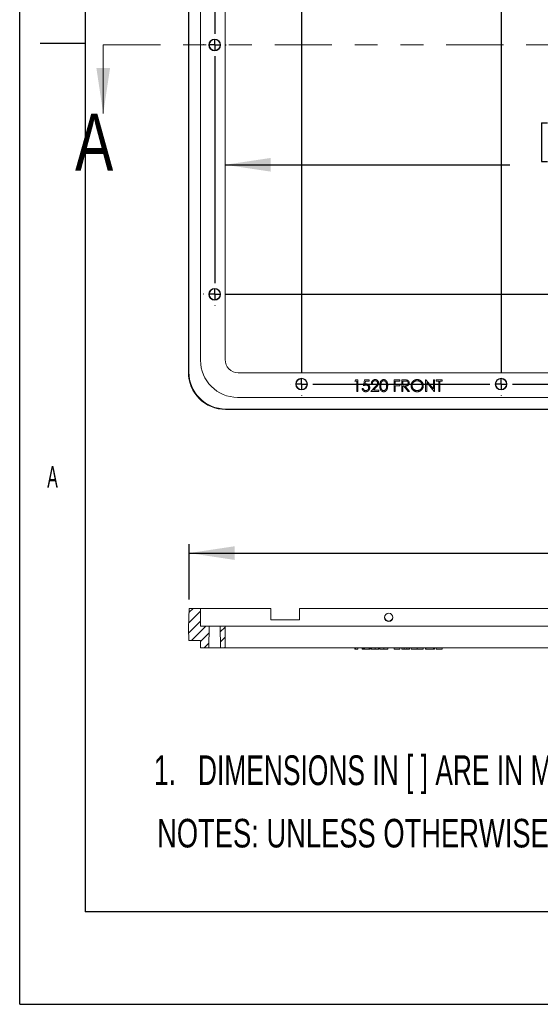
# Model space of a CAD drawing. Header units: inches. Extents: x 0 to 11, y 0 to 8.5.
# Tile 1 of 8: x 0 to 2.3, y 0 to 4.3. Entities that reach past the tile are written whole.
import ezdxf

# ---------------------------------------------------------------- set-up
doc = ezdxf.new("R2010")
doc.units = ezdxf.units.IN
doc.header["$MEASUREMENT"] = 0
doc.linetypes.add('PHANTOM', pattern=[0.5, 0.25, -0.05, 0.05, -0.05, 0.05, -0.05])
doc.layers.add('SLD-0', color=7, linetype='Continuous')
doc.styles.add('SLDTEXTSTYLE0', font='TXT', dxfattribs={"width": 0.714844})
doc.styles.add('SLDTEXTSTYLE1', font='TXT', dxfattribs={"width": 0.663462})
doc.styles.add('SLDTEXTSTYLE2', font='TXT', dxfattribs={"width": 0.75})
doc.styles.add('SLDTEXTSTYLE6', font='TXT', dxfattribs={"width": 0.552632})
doc.dimstyles.new('SLDDIMSTYLE0', dxfattribs={"dimtxt": 0.125, "dimasz": 0.2, "dimexe": 0, "dimexo": 0.0625, "dimgap": 0.03125, "dimtad": 0, "dimtih": 1, "dimtoh": 1, "dimlfac": 4, "dimzin": 12, "dimdsep": 46, "dimtxsty": 'SLDTEXTSTYLE2', "dimsah": 1, "dimcen": 0.09, "dimadec": 0, "dimazin": 0, "dimtfac": 1, "dimtofl": 0, "dimtmove": 0, "dimatfit": 3, "dimfxl": 1, "dimtolj": 1, "dimtzin": 12, "dimarcsym": 0})
doc.dimstyles.new('SLDDIMSTYLE1', dxfattribs={"dimtxt": 0.125, "dimasz": 0.2, "dimexe": 0, "dimexo": 0.0625, "dimgap": 0.03125, "dimtad": 0, "dimtih": 1, "dimtoh": 1, "dimlfac": 4, "dimzin": 4, "dimdsep": 46, "dimtxsty": 'SLDTEXTSTYLE2', "dimsah": 1, "dimcen": 0.09, "dimadec": 0, "dimazin": 0, "dimtfac": 1, "dimtofl": 0, "dimtmove": 0, "dimatfit": 3, "dimfxl": 1, "dimtolj": 1, "dimtzin": 12, "dimarcsym": 0})

# ---------------------------------------------------------------- blocks, each defined once
blk = doc.blocks.new('*D9')
at = {"layer": 'SLD-0'}
for p, q in [((2.2822, 3.8538), (2.2822, 3.6852)), ((2.2822, 3.8538), (2.3075, 3.8538)), ((2.7987, 3.8538), (2.7734, 3.8538)), ((2.7987, 3.8538), (2.7987, 3.6852)), ((0.8982, 3.6703), (2.1437, 3.6703)), ((2.2822, 3.6852), (2.3075, 3.6852)), ((2.7987, 3.6852), (2.7734, 3.6852)), ((5.0572, 3.6703), (2.9372, 3.6703))]:
    blk.add_line(p, q, dxfattribs=at)
for points in [[(0.8982, 3.6703), (1.0982, 3.6403), (1.0982, 3.7003)], [(5.0572, 3.6703), (4.8572, 3.7003), (4.8572, 3.6403)]]:
    blk.add_solid(points, dxfattribs=at)
at = {"layer": 'SLD-0', "char_height": 0.125, "attachment_point": 1, "style": 'SLDTEXTSTYLE2'}
for s, insert in [('422.6', (2.3328, 3.8299)), ('16.64', (2.3328, 3.6315))]:
    blk.add_mtext(s, dxfattribs=dict(at, insert=insert))
blk = doc.blocks.new('SW_CENTERMARKSYMBOL_0')
at = {"layer": 'SLD-0', "color": 0}
for p, q in [((0.38, 0.4417), (0.38, 0.4426)), ((1.2525, 0.4417), (1.2525, 0.4426)), ((2.125, 0.4417), (2.125, 0.4426)), ((2.9975, 0.4417), (2.9975, 0.4426)), ((3.87, 0.4417), (3.87, 0.4426)), ((0.3308, 0.3925), (0.3299, 0.3925)), ((0.38, 0.3925), (0.3554, 0.3925)), ((0.38, 0.3925), (0.38, 0.4171)), ((0.38, 0.3925), (0.4046, 0.3925)), ((0.38, 0.3925), (0.38, 0.3679)), ((0.4292, 0.3925), (1.2033, 0.3925)), ((1.2525, 0.3925), (1.2279, 0.3925)), ((1.2525, 0.3925), (1.2525, 0.4171)), ((1.2525, 0.3925), (1.2771, 0.3925)), ((1.2525, 0.3925), (1.2525, 0.3679)), ((1.3017, 0.3925), (2.0758, 0.3925)), ((2.125, 0.3925), (2.1004, 0.3925)), ((2.125, 0.3925), (2.125, 0.4171)), ((2.125, 0.3925), (2.1496, 0.3925)), ((2.125, 0.3925), (2.125, 0.3679)), ((2.1742, 0.3925), (2.9483, 0.3925)), ((2.9975, 0.3925), (2.9729, 0.3925)), ((2.9975, 0.3925), (2.9975, 0.4171)), ((2.9975, 0.3925), (3.0221, 0.3925)), ((2.9975, 0.3925), (2.9975, 0.3679)), ((3.0467, 0.3925), (3.8208, 0.3925)), ((3.87, 0.3925), (3.8454, 0.3925)), ((3.87, 0.3925), (3.87, 0.4171)), ((3.87, 0.3925), (3.8946, 0.3925)), ((3.87, 0.3925), (3.87, 0.3679)), ((3.9192, 0.3925), (3.9201, 0.3925)), ((0.38, 0.3433), (0.38, -2.5233)), ((1.2525, 0.3433), (1.2525, -2.5233)), ((2.125, 0.3433), (2.125, -2.5233)), ((2.9975, 0.3433), (2.9975, -2.5233)), ((3.87, 0.3433), (3.87, -2.5233)), ((0, 0.0492), (0, 0.0501)), ((4.25, 0.0492), (4.25, 0.0501)), ((-0.0492, 0), (-0.0501, 0)), ((0, 0), (-0.0246, 0)), ((0, 0), (0, 0.0246)), ((0, 0), (0.0246, 0)), ((0, 0), (0, -0.0246)), ((0.0492, 0), (4.2008, 0)), ((4.25, 0), (4.2254, 0)), ((4.25, 0), (4.25, 0.0246)), ((4.25, 0), (4.2746, 0)), ((4.25, 0), (4.25, -0.0246)), ((4.2992, 0), (4.3001, 0)), ((0, -0.0492), (0, -1.0408)), ((4.25, -0.0492), (4.25, -1.0408)), ((0, -1.09), (0, -1.0654)), ((4.25, -1.09), (4.25, -1.0654)), ((-0.0492, -1.09), (-0.0501, -1.09)), ((0, -1.09), (-0.0246, -1.09)), ((0, -1.09), (0.0246, -1.09)), ((0, -1.09), (0, -1.1146)), ((0.0492, -1.09), (0.0501, -1.09)), ((4.2008, -1.09), (4.1999, -1.09)), ((4.25, -1.09), (4.2254, -1.09)), ((4.25, -1.09), (4.2746, -1.09)), ((4.25, -1.09), (4.25, -1.1146)), ((4.2992, -1.09), (4.3001, -1.09)), ((0, -1.1392), (0, -2.1308)), ((4.25, -1.1392), (4.25, -2.1308)), ((-0.0492, -2.18), (-0.0501, -2.18)), ((0, -2.18), (-0.0246, -2.18)), ((0, -2.18), (0, -2.1554)), ((0, -2.18), (0.0246, -2.18)), ((0, -2.18), (0, -2.2046)), ((0.0492, -2.18), (4.2008, -2.18)), ((4.25, -2.18), (4.2254, -2.18)), ((4.25, -2.18), (4.25, -2.1554)), ((4.25, -2.18), (4.2746, -2.18)), ((4.25, -2.18), (4.25, -2.2046)), ((4.2992, -2.18), (4.3001, -2.18)), ((0, -2.2292), (0, -2.2301)), ((4.25, -2.2292), (4.25, -2.2301)), ((0.3308, -2.5725), (0.3299, -2.5725)), ((0.38, -2.5725), (0.3554, -2.5725)), ((0.38, -2.5725), (0.38, -2.5479)), ((0.38, -2.5725), (0.4046, -2.5725)), ((0.38, -2.5725), (0.38, -2.5971)), ((0.4292, -2.5725), (1.2033, -2.5725)), ((1.2525, -2.5725), (1.2279, -2.5725)), ((1.2525, -2.5725), (1.2525, -2.5479)), ((1.2525, -2.5725), (1.2771, -2.5725)), ((1.2525, -2.5725), (1.2525, -2.5971)), ((1.3017, -2.5725), (2.0758, -2.5725)), ((2.125, -2.5725), (2.1004, -2.5725)), ((2.125, -2.5725), (2.125, -2.5479)), ((2.125, -2.5725), (2.1496, -2.5725)), ((2.125, -2.5725), (2.125, -2.5971)), ((2.1742, -2.5725), (2.9483, -2.5725)), ((2.9975, -2.5725), (2.9729, -2.5725)), ((2.9975, -2.5725), (2.9975, -2.5479)), ((2.9975, -2.5725), (3.0221, -2.5725)), ((2.9975, -2.5725), (2.9975, -2.5971)), ((3.0467, -2.5725), (3.8208, -2.5725)), ((3.87, -2.5725), (3.8454, -2.5725)), ((3.87, -2.5725), (3.87, -2.5479)), ((3.87, -2.5725), (3.8946, -2.5725)), ((3.87, -2.5725), (3.87, -2.5971)), ((3.9192, -2.5725), (3.9201, -2.5725)), ((0.38, -2.6217), (0.38, -2.6226)), ((1.2525, -2.6217), (1.2525, -2.6226)), ((2.125, -2.6217), (2.125, -2.6226)), ((2.9975, -2.6217), (2.9975, -2.6226)), ((3.87, -2.6217), (3.87, -2.6226))]:
    blk.add_line(p, q, dxfattribs=at)
blk = doc.blocks.new('*D20')
at = {"layer": 'SLD-0'}
for p, q in [((2.7181, 2.1563), (2.7181, 1.9876)), ((2.7181, 2.1563), (2.7434, 2.1563)), ((3.2346, 2.1563), (3.2093, 2.1563)), ((3.2346, 2.1563), (3.2346, 1.9876)), ((0.7407, 1.7701), (0.7407, 2.0121)), ((2.7181, 1.9876), (2.7434, 1.9876)), ((3.2346, 1.9876), (3.2093, 1.9876)), ((5.2147, 1.7701), (5.2147, 2.0121)), ((0.7407, 1.9727), (2.5796, 1.9727)), ((5.2147, 1.9727), (3.3731, 1.9727))]:
    blk.add_line(p, q, dxfattribs=at)
for points in [[(0.7407, 1.9727), (0.9407, 1.9427), (0.9407, 2.0027)], [(5.2147, 1.9727), (5.0147, 2.0027), (5.0147, 1.9427)]]:
    blk.add_solid(points, dxfattribs=at)
at = {"layer": 'SLD-0', "char_height": 0.125, "attachment_point": 1, "style": 'SLDTEXTSTYLE2'}
for s, insert in [('454.6', (2.7687, 2.1324)), ('17.90', (2.7687, 1.934))]:
    blk.add_mtext(s, dxfattribs=dict(at, insert=insert))

msp = doc.modelspace()

# ---------------------------------------------------------------- hatches: boundary and pattern name
at = {"linetype": 'Continuous', "lineweight": 0}
h = msp.add_hatch(dxfattribs=at)
h.set_pattern_fill('ANSI31', scale=0.25, style=0)
h.paths.add_polyline_path([(0.7407, 1.7307), (0.7377, 1.6444), (0.7395, 1.5907), (0.7907, 1.5907), (0.7907, 1.5582), (0.8272, 1.5582), (0.8288, 1.6532), (0.7907, 1.6532), (0.7907, 1.7307)], flags=0)
h = msp.add_hatch(dxfattribs=at)
h.set_pattern_fill('ANSI31', scale=0.25, style=0)
h.paths.add_polyline_path([(0.8782, 1.5582), (0.8982, 1.5582), (0.8982, 1.6532), (0.8765, 1.6532)], flags=0)

# ---------------------------------------------------------------- linework, layer by layer
at = {"color": 7, "linetype": 'Continuous', "lineweight": 15}
for p, q in [((0.7377, 5.6255), (0.7377, 2.7628)), ((0.7395, 5.6236), (0.7395, 2.7647)), ((0.7907, 5.5724), (0.7907, 2.8159)), ((0.8982, 5.5699), (0.8982, 2.8184)), ((0.9557, 2.7609), (4.9997, 2.7609)), ((1.4658, 2.7247), (1.4688, 2.7299)), ((1.4736, 2.7247), (1.4658, 2.7247)), ((1.4688, 2.7299), (1.4781, 2.7299)), ((1.4736, 2.6793), (1.4736, 2.7247)), ((1.4781, 2.7299), (1.4781, 2.6793)), ((1.5028, 2.7046), (1.508, 2.7299)), ((1.508, 2.7299), (1.5287, 2.7299)), ((1.5115, 2.7247), (1.5088, 2.7114)), ((1.5287, 2.7247), (1.5115, 2.7247)), ((1.5287, 2.7299), (1.5287, 2.7247)), ((1.5424, 2.7144), (1.5378, 2.7144)), ((1.6377, 2.7299), (1.6624, 2.7299)), ((1.6377, 2.6793), (1.6377, 2.7299)), ((1.6624, 2.7247), (1.6422, 2.7247)), ((1.6422, 2.7247), (1.6422, 2.7092)), ((1.6624, 2.7299), (1.6624, 2.7247)), ((1.6714, 2.7299), (1.6816, 2.7299)), ((1.6714, 2.6793), (1.6714, 2.7299)), ((1.6855, 2.7247), (1.676, 2.7247)), ((1.676, 2.7247), (1.676, 2.7079)), ((1.7752, 2.6793), (1.7752, 2.7299)), ((1.7752, 2.7299), (1.7762, 2.7299)), ((1.7762, 2.7299), (1.8096, 2.6901)), ((1.8131, 2.6793), (1.7798, 2.7191)), ((1.7798, 2.7191), (1.7798, 2.6793)), ((1.8096, 2.6901), (1.8096, 2.7299)), ((1.8096, 2.7299), (1.8141, 2.7299)), ((1.8141, 2.7299), (1.8141, 2.6793)), ((1.8213, 2.7247), (1.8213, 2.7299)), ((1.8213, 2.7299), (1.8479, 2.7299)), ((1.8323, 2.7247), (1.8213, 2.7247)), ((1.8323, 2.6793), (1.8323, 2.7247)), ((1.8368, 2.7247), (1.8368, 2.6793)), ((1.8479, 2.7247), (1.8368, 2.7247)), ((1.8479, 2.7299), (1.8479, 2.7247)), ((1.4781, 2.6793), (1.4736, 2.6793)), ((1.4976, 2.6923), (1.5021, 2.6923)), ((1.5359, 2.6793), (1.5555, 2.7003)), ((1.5703, 2.6793), (1.5359, 2.6793)), ((1.5594, 2.698), (1.5467, 2.6845)), ((1.5467, 2.6845), (1.5703, 2.6845)), ((1.5703, 2.6845), (1.5703, 2.6793)), ((1.6422, 2.6793), (1.6377, 2.6793)), ((1.6422, 2.7092), (1.6624, 2.7092)), ((1.6624, 2.704), (1.6422, 2.704)), ((1.6422, 2.704), (1.6422, 2.6793)), ((1.6624, 2.7092), (1.6624, 2.704)), ((1.676, 2.6793), (1.6714, 2.6793)), ((1.676, 2.7079), (1.6852, 2.7078)), ((1.6797, 2.7027), (1.676, 2.7027)), ((1.676, 2.7027), (1.676, 2.6793)), ((1.6983, 2.6793), (1.6797, 2.7027)), ((1.6853, 2.7027), (1.7039, 2.6793)), ((1.7039, 2.6793), (1.6983, 2.6793)), ((1.7798, 2.6793), (1.7752, 2.6793)), ((1.8141, 2.6793), (1.8131, 2.6793)), ((1.8368, 2.6793), (1.8323, 2.6793)), ((0.9532, 2.6534), (5.0022, 2.6534)), ((0.9001, 2.6004), (5.0553, 2.6004)), ((0.9019, 2.6023), (5.0534, 2.6023)), ((0.7377, 1.6444), (0.7407, 1.7307)), ((0.7907, 1.7307), (0.7407, 1.7307)), ((0.7907, 1.6532), (0.7907, 1.7307)), ((0.7907, 1.7307), (0.9532, 1.7307)), ((1.0989, 1.7307), (0.9532, 1.7307)), ((1.0989, 1.6807), (1.0989, 1.7307)), ((1.2239, 1.7307), (1.2239, 1.6807)), ((4.7314, 1.7307), (1.2239, 1.7307)), ((1.2239, 1.6807), (1.0989, 1.6807)), ((0.7377, 1.6444), (0.7395, 1.5907)), ((0.7907, 1.6532), (0.8288, 1.6532)), ((0.8272, 1.5582), (0.8288, 1.6532)), ((0.8765, 1.6532), (0.8288, 1.6532)), ((0.8765, 1.6532), (0.8782, 1.5582)), ((0.8765, 1.6532), (0.8982, 1.6532)), ((0.8982, 1.5582), (0.8982, 1.6532)), ((0.8982, 1.6532), (0.9557, 1.6532)), ((0.9557, 1.6532), (4.9997, 1.6532)), ((0.7907, 1.5907), (0.7395, 1.5907)), ((0.7907, 1.5582), (0.7907, 1.5907)), ((0.8272, 1.5582), (0.7907, 1.5582)), ((0.8272, 1.5582), (0.8782, 1.5582)), ((0.8982, 1.5582), (0.8782, 1.5582)), ((0.9557, 1.5582), (0.8982, 1.5582)), ((0.9557, 1.5582), (4.9997, 1.5582)), ((1.4658, 1.5532), (1.4658, 1.5582)), ((1.4658, 1.5532), (1.4688, 1.5532)), ((1.4688, 1.5532), (1.4688, 1.5582)), ((1.4688, 1.5532), (1.4781, 1.5532)), ((1.4781, 1.5532), (1.4781, 1.5582)), ((1.4976, 1.5532), (1.4976, 1.5582)), ((1.4976, 1.5532), (1.5021, 1.5532)), ((1.5021, 1.5532), (1.5021, 1.5582)), ((1.5028, 1.5532), (1.5028, 1.5582)), ((1.5028, 1.5532), (1.508, 1.5532)), ((1.508, 1.5532), (1.508, 1.5582)), ((1.508, 1.5532), (1.5287, 1.5532)), ((1.5287, 1.5532), (1.5287, 1.5582)), ((1.5307, 1.5532), (1.5307, 1.5582)), ((1.5359, 1.5532), (1.5359, 1.5582)), ((1.5359, 1.5532), (1.5378, 1.5532)), ((1.5378, 1.5532), (1.5378, 1.5582)), ((1.5543, 1.5532), (1.5543, 1.5582)), ((1.5696, 1.5532), (1.5696, 1.5582)), ((1.5696, 1.5532), (1.5703, 1.5532)), ((1.5703, 1.5532), (1.5703, 1.5582)), ((1.5748, 1.5532), (1.5748, 1.5582)), ((1.5917, 1.5532), (1.5917, 1.5582)), ((1.6092, 1.5532), (1.6092, 1.5582)), ((1.6377, 1.5532), (1.6377, 1.5582)), ((1.6377, 1.5532), (1.6624, 1.5532)), ((1.6422, 1.5532), (1.6624, 1.5532)), ((1.6624, 1.5532), (1.6624, 1.5582)), ((1.6714, 1.5532), (1.6714, 1.5582)), ((1.6714, 1.5532), (1.6816, 1.5532)), ((1.6816, 1.5532), (1.6816, 1.5582)), ((1.693, 1.5532), (1.693, 1.5582)), ((1.7032, 1.5532), (1.7032, 1.5582)), ((1.7032, 1.5532), (1.7039, 1.5532)), ((1.7039, 1.5532), (1.7039, 1.5582)), ((1.7117, 1.5532), (1.7117, 1.5582)), ((1.7379, 1.5532), (1.7379, 1.5582)), ((1.7648, 1.5532), (1.7648, 1.5582)), ((1.7752, 1.5532), (1.7752, 1.5582)), ((1.7752, 1.5532), (1.7762, 1.5532)), ((1.7762, 1.5532), (1.7762, 1.5582)), ((1.7762, 1.5532), (1.8096, 1.5532)), ((1.8096, 1.5532), (1.8096, 1.5582)), ((1.8096, 1.5532), (1.8141, 1.5532)), ((1.8141, 1.5532), (1.8141, 1.5582)), ((1.8213, 1.5532), (1.8213, 1.5582)), ((1.8213, 1.5532), (1.8479, 1.5532)), ((1.8479, 1.5532), (1.8479, 1.5582))]:
    msp.add_line(p, q, dxfattribs=at)
at = {"color": 7, "linetype": 'PHANTOM', "lineweight": 0}
msp.add_line((0.3653, 4.1941), (5.59, 4.1941), dxfattribs=at)
at = {"color": 7, "linetype": 'Continuous', "lineweight": 0}
msp.add_line((0.3653, 4.1941), (0.3653, 3.8941), dxfattribs=at)
at = {"color": 7, "linetype": 'Continuous', "lineweight": 15}
for centre, radius in [((0.8527, 4.1941), 0.0255), ((0.8527, 4.1941), 0.0238), ((0.8527, 3.1041), 0.0255), ((0.8527, 3.1041), 0.0238), ((1.2327, 2.7116), 0.0255), ((1.2327, 2.7116), 0.0238), ((2.1052, 2.7116), 0.0255), ((2.1052, 2.7116), 0.0238)]:
    msp.add_circle(centre, radius, dxfattribs=at)
for centre, radius, start, end in [((0.9532, 2.8159), 0.1625, 180, 270), ((0.9557, 2.8184), 0.0575, 180, 270), ((1.6139, 1.6932), 0.018, 182.8809, 357.1191)]:
    msp.add_arc(centre, radius, start, end, dxfattribs=at)
for centre in [(0.9003, 2.763), (0.9021, 2.7649)]:
    msp.add_ellipse(centre, major_axis=(-0.115, -0.115), ratio=0.998783, start_param=5.498396, end_param=7.067974, dxfattribs=at)
msp.add_ellipse((1.6139, 1.6914), major_axis=(0, 0.018), ratio=0.999391, dxfattribs=at)
for points, knots in [([(1.5088, 2.7114), (1.5093, 2.7116), (1.5104, 2.7119), (1.5119, 2.7122), (1.5134, 2.7124), (1.5143, 2.7124), (1.5148, 2.7124)], [0, 0, 0, 0, 0.275068, 0.532901, 0.773973, 1, 1, 1, 1]), ([(1.5148, 2.7124), (1.5153, 2.7124), (1.5164, 2.7124), (1.5181, 2.7121), (1.5196, 2.7118), (1.5211, 2.7113), (1.5225, 2.7106), (1.5238, 2.7098), (1.525, 2.7089), (1.5262, 2.7078), (1.5273, 2.7066), (1.5282, 2.7053), (1.529, 2.7039), (1.5296, 2.7025), (1.5301, 2.7009), (1.5304, 2.6993), (1.5306, 2.6976), (1.5307, 2.6965), (1.5307, 2.6959)], [0, 0, 0, 0, 0.065808, 0.129394, 0.190894, 0.251281, 0.310815, 0.370371, 0.430768, 0.492881, 0.555104, 0.616067, 0.677256, 0.73826, 0.800762, 0.864778, 0.931045, 1, 1, 1, 1]), ([(1.5378, 2.7144), (1.5379, 2.715), (1.5379, 2.7161), (1.5382, 2.7179), (1.5386, 2.7195), (1.5391, 2.7211), (1.5398, 2.7226), (1.5406, 2.724), (1.5416, 2.7253), (1.5427, 2.7265), (1.5439, 2.7276), (1.5452, 2.7286), (1.5465, 2.7294), (1.548, 2.7301), (1.5495, 2.7306), (1.551, 2.731), (1.5526, 2.7312), (1.5538, 2.7312), (1.5543, 2.7312)], [0, 0, 0, 0, 0.068791, 0.135103, 0.198979, 0.261904, 0.323495, 0.385195, 0.446969, 0.509765, 0.572251, 0.633405, 0.693251, 0.752583, 0.812579, 0.873275, 0.93555, 1, 1, 1, 1]), ([(1.5541, 2.726), (1.5537, 2.726), (1.5529, 2.726), (1.5518, 2.7259), (1.5507, 2.7256), (1.5496, 2.7253), (1.5487, 2.7249), (1.5477, 2.7243), (1.5468, 2.7237), (1.546, 2.723), (1.5452, 2.7222), (1.5446, 2.7213), (1.544, 2.7203), (1.5435, 2.7193), (1.5431, 2.7182), (1.5427, 2.717), (1.5425, 2.7157), (1.5424, 2.7148), (1.5424, 2.7144)], [0, 0, 0, 0, 0.0644387, 0.1265469, 0.1868872, 0.2458775, 0.3040409, 0.3621912, 0.4209759, 0.4806603, 0.5406003, 0.6006891, 0.6619358, 0.7244425, 0.7890384, 0.8563138, 0.926352, 1, 1, 1, 1]), ([(1.5651, 2.7158), (1.5651, 2.7161), (1.565, 2.7168), (1.5649, 2.7178), (1.5646, 2.7188), (1.5643, 2.7197), (1.5638, 2.7206), (1.5633, 2.7214), (1.5626, 2.7223), (1.5619, 2.723), (1.5611, 2.7237), (1.5602, 2.7243), (1.5593, 2.7249), (1.5583, 2.7253), (1.5573, 2.7256), (1.5563, 2.7259), (1.5552, 2.726), (1.5545, 2.726), (1.5541, 2.726)], [0, 0, 0, 0, 0.061965, 0.122122, 0.180988, 0.239933, 0.299906, 0.359989, 0.421776, 0.486576, 0.551535, 0.615018, 0.677259, 0.73973, 0.80305, 0.866495, 0.931973, 1, 1, 1, 1]), ([(1.5543, 2.7312), (1.5549, 2.7312), (1.556, 2.7312), (1.5576, 2.731), (1.5591, 2.7306), (1.5605, 2.7301), (1.5618, 2.7295), (1.5631, 2.7287), (1.5643, 2.7278), (1.5654, 2.7268), (1.5664, 2.7256), (1.5672, 2.7244), (1.568, 2.7232), (1.5686, 2.7219), (1.569, 2.7205), (1.5694, 2.7191), (1.5696, 2.7177), (1.5696, 2.7167), (1.5696, 2.7162)], [0, 0, 0, 0, 0.069475, 0.136517, 0.200789, 0.26383, 0.325735, 0.387291, 0.449509, 0.512968, 0.576275, 0.63758, 0.697903, 0.757172, 0.816599, 0.876653, 0.93729, 1, 1, 1, 1]), ([(1.5555, 2.7003), (1.556, 2.7008), (1.5569, 2.7017), (1.5582, 2.7031), (1.5594, 2.7044), (1.5604, 2.7056), (1.5613, 2.7067), (1.5621, 2.7077), (1.5627, 2.7086), (1.5634, 2.7097), (1.5641, 2.711), (1.5646, 2.7125), (1.565, 2.7141), (1.565, 2.7152), (1.5651, 2.7158)], [0, 0, 0, 0, 0.110803, 0.212829, 0.306101, 0.390647, 0.466924, 0.534481, 0.593587, 0.644557, 0.7362, 0.825024, 0.911986, 1, 1, 1, 1]), ([(1.5696, 2.7162), (1.5696, 2.7155), (1.5695, 2.7141), (1.5691, 2.712), (1.5685, 2.71), (1.5677, 2.7084), (1.5669, 2.7072), (1.5662, 2.7061), (1.5654, 2.7049), (1.5644, 2.7037), (1.5633, 2.7024), (1.5621, 2.701), (1.5608, 2.6996), (1.5599, 2.6986), (1.5594, 2.698)], [0, 0, 0, 0, 0.098702, 0.195672, 0.292422, 0.391343, 0.444462, 0.504229, 0.570352, 0.642546, 0.722288, 0.807921, 0.90047, 1, 1, 1, 1]), ([(1.5748, 2.7046), (1.5748, 2.7054), (1.5748, 2.707), (1.5749, 2.7093), (1.5751, 2.7114), (1.5753, 2.7135), (1.5756, 2.7153), (1.576, 2.7171), (1.5764, 2.7186), (1.5769, 2.7201), (1.5775, 2.7214), (1.5781, 2.7227), (1.5788, 2.7238), (1.5795, 2.7249), (1.5803, 2.7259), (1.5811, 2.7268), (1.582, 2.7277), (1.583, 2.7284), (1.584, 2.7291), (1.585, 2.7296), (1.586, 2.7301), (1.5871, 2.7305), (1.5882, 2.7308), (1.5894, 2.7311), (1.5905, 2.7312), (1.5913, 2.7312), (1.5917, 2.7312)], [0, 0, 0, 0, 0.068595, 0.133246, 0.194313, 0.251279, 0.304513, 0.354235, 0.400481, 0.443411, 0.484015, 0.523252, 0.561042, 0.5979, 0.633518, 0.668314, 0.702496, 0.736685, 0.770293, 0.803437, 0.835913, 0.86846, 0.900847, 0.933467, 0.966258, 1, 1, 1, 1]), ([(1.5919, 2.726), (1.5913, 2.726), (1.5902, 2.7259), (1.5885, 2.7255), (1.5869, 2.7248), (1.5857, 2.724), (1.5847, 2.7233), (1.584, 2.7226), (1.5834, 2.7219), (1.5828, 2.7211), (1.5823, 2.7203), (1.5817, 2.7193), (1.5813, 2.7184), (1.5809, 2.7173), (1.5805, 2.7162), (1.5802, 2.7149), (1.5799, 2.7135), (1.5797, 2.712), (1.5795, 2.7103), (1.5794, 2.7085), (1.5793, 2.7066), (1.5793, 2.7053), (1.5793, 2.7046)], [0, 0, 0, 0, 0.060387, 0.120883, 0.182755, 0.247811, 0.281299, 0.315088, 0.349702, 0.384857, 0.420966, 0.458511, 0.497175, 0.537602, 0.580503, 0.627468, 0.678388, 0.733983, 0.793747, 0.857714, 0.926698, 1, 1, 1, 1]), ([(1.5917, 2.7312), (1.5921, 2.7312), (1.5929, 2.7312), (1.5941, 2.7311), (1.5952, 2.7308), (1.5964, 2.7305), (1.5975, 2.7301), (1.5985, 2.7296), (1.5996, 2.7291), (1.6006, 2.7284), (1.6016, 2.7276), (1.6025, 2.7268), (1.6033, 2.7259), (1.6042, 2.7248), (1.6049, 2.7237), (1.6056, 2.7225), (1.6063, 2.7212), (1.6069, 2.7199), (1.6074, 2.7184), (1.6079, 2.7168), (1.6083, 2.715), (1.6086, 2.7132), (1.6089, 2.7112), (1.609, 2.7091), (1.6091, 2.7069), (1.6092, 2.7054), (1.6092, 2.7046)], [0, 0, 0, 0, 0.033788, 0.067194, 0.099862, 0.132567, 0.165151, 0.197913, 0.231319, 0.265083, 0.299255, 0.334399, 0.369943, 0.406284, 0.444064, 0.482998, 0.523354, 0.565537, 0.609613, 0.656391, 0.705885, 0.758325, 0.813832, 0.872795, 0.934722, 1, 1, 1, 1]), ([(1.6046, 2.7046), (1.6046, 2.7052), (1.6046, 2.7064), (1.6045, 2.7082), (1.6044, 2.7098), (1.6042, 2.7114), (1.604, 2.7129), (1.6037, 2.7143), (1.6033, 2.7156), (1.6029, 2.7169), (1.6025, 2.718), (1.602, 2.7191), (1.6015, 2.7201), (1.6009, 2.721), (1.6003, 2.7218), (1.5996, 2.7226), (1.599, 2.7232), (1.598, 2.724), (1.5967, 2.7248), (1.5952, 2.7255), (1.5935, 2.7259), (1.5924, 2.726), (1.5919, 2.726)], [0, 0, 0, 0, 0.065681, 0.128486, 0.188175, 0.245106, 0.299448, 0.350823, 0.399942, 0.446672, 0.491255, 0.533376, 0.573853, 0.612526, 0.649597, 0.685532, 0.720106, 0.753838, 0.818925, 0.880493, 0.940311, 1, 1, 1, 1]), ([(1.6816, 2.7299), (1.6822, 2.7299), (1.6835, 2.7299), (1.6854, 2.7299), (1.6871, 2.7298), (1.6886, 2.7298), (1.6899, 2.7297), (1.6911, 2.7296), (1.6921, 2.7294), (1.6927, 2.7293), (1.693, 2.7292)], [0, 0, 0, 0, 0.176258, 0.338434, 0.484822, 0.617158, 0.734698, 0.837385, 0.926372, 1, 1, 1, 1]), ([(1.6852, 2.7078), (1.6857, 2.7078), (1.6865, 2.7078), (1.6877, 2.7079), (1.6889, 2.7079), (1.6899, 2.708), (1.6908, 2.7082), (1.6917, 2.7083), (1.6925, 2.7085), (1.6934, 2.7088), (1.6944, 2.7093), (1.6955, 2.7099), (1.6965, 2.7108), (1.6973, 2.7118), (1.6979, 2.7128), (1.6983, 2.714), (1.6986, 2.7152), (1.6987, 2.716), (1.6987, 2.7164)], [0, 0, 0, 0, 0.071668, 0.138913, 0.201185, 0.259124, 0.312255, 0.360682, 0.405086, 0.445102, 0.518778, 0.589462, 0.658462, 0.727283, 0.796322, 0.863175, 0.930949, 1, 1, 1, 1]), ([(1.7032, 2.7164), (1.7032, 2.7157), (1.7032, 2.7144), (1.7028, 2.7125), (1.7021, 2.7107), (1.7013, 2.7091), (1.7002, 2.7076), (1.6988, 2.7063), (1.6973, 2.7052), (1.6958, 2.7044), (1.6945, 2.7039), (1.6935, 2.7036), (1.6923, 2.7033), (1.6911, 2.7031), (1.6898, 2.7029), (1.6883, 2.7028), (1.6868, 2.7027), (1.6858, 2.7027), (1.6853, 2.7027)], [0, 0, 0, 0, 0.07878, 0.153721, 0.226714, 0.299191, 0.37119, 0.443006, 0.516689, 0.593217, 0.633873, 0.676989, 0.7229, 0.771959, 0.824211, 0.879379, 0.937948, 1, 1, 1, 1]), ([(1.6987, 2.7164), (1.6987, 2.7168), (1.6986, 2.7176), (1.6983, 2.7188), (1.6979, 2.7199), (1.6972, 2.721), (1.6964, 2.7219), (1.6955, 2.7227), (1.6945, 2.7234), (1.6936, 2.7238), (1.6927, 2.7241), (1.692, 2.7243), (1.6911, 2.7244), (1.6902, 2.7245), (1.6891, 2.7246), (1.688, 2.7247), (1.6868, 2.7247), (1.6859, 2.7247), (1.6855, 2.7247)], [0, 0, 0, 0, 0.068814, 0.136365, 0.204019, 0.273064, 0.342913, 0.410965, 0.479169, 0.549308, 0.587652, 0.630647, 0.678879, 0.731934, 0.791111, 0.855283, 0.925086, 1, 1, 1, 1]), ([(1.693, 2.7292), (1.6934, 2.7291), (1.6941, 2.729), (1.6952, 2.7286), (1.6962, 2.7281), (1.6971, 2.7276), (1.698, 2.727), (1.6989, 2.7264), (1.6997, 2.7256), (1.7004, 2.7248), (1.7011, 2.7239), (1.7016, 2.723), (1.7021, 2.722), (1.7025, 2.721), (1.7028, 2.7199), (1.7031, 2.7188), (1.7032, 2.7176), (1.7032, 2.7168), (1.7032, 2.7164)], [0, 0, 0, 0, 0.064217, 0.127064, 0.188745, 0.249132, 0.309453, 0.369827, 0.43065, 0.492352, 0.554072, 0.61569, 0.676798, 0.738439, 0.801317, 0.865185, 0.931641, 1, 1, 1, 1]), ([(1.7117, 2.7044), (1.7117, 2.705), (1.7117, 2.7062), (1.7119, 2.708), (1.7121, 2.7097), (1.7125, 2.7114), (1.713, 2.7131), (1.7136, 2.7148), (1.7143, 2.7164), (1.7152, 2.718), (1.7161, 2.7195), (1.7171, 2.7209), (1.7181, 2.7223), (1.7193, 2.7235), (1.7206, 2.7247), (1.7219, 2.7258), (1.7233, 2.7268), (1.7248, 2.7277), (1.7263, 2.7285), (1.7279, 2.7293), (1.7295, 2.7299), (1.7311, 2.7304), (1.7328, 2.7308), (1.7344, 2.731), (1.7362, 2.7312), (1.7373, 2.7312), (1.7379, 2.7312)], [0, 0, 0, 0, 0.043209, 0.085873, 0.12812, 0.170152, 0.211918, 0.253753, 0.296006, 0.338443, 0.381015, 0.42282, 0.464089, 0.505126, 0.545975, 0.586985, 0.628339, 0.670084, 0.711992, 0.753039, 0.794049, 0.834886, 0.875498, 0.916547, 0.958004, 1, 1, 1, 1]), ([(1.7381, 2.726), (1.7377, 2.726), (1.7367, 2.726), (1.7353, 2.7259), (1.7339, 2.7256), (1.7325, 2.7253), (1.7311, 2.7249), (1.7298, 2.7244), (1.7285, 2.7238), (1.7272, 2.7232), (1.7259, 2.7224), (1.7247, 2.7216), (1.7236, 2.7207), (1.7226, 2.7198), (1.7216, 2.7187), (1.7207, 2.7177), (1.7198, 2.7165), (1.7191, 2.7154), (1.7184, 2.7141), (1.7178, 2.7128), (1.7173, 2.7115), (1.7169, 2.7102), (1.7166, 2.7088), (1.7164, 2.7074), (1.7162, 2.7059), (1.7162, 2.7049), (1.7162, 2.7044)], [0, 0, 0, 0, 0.042023, 0.083645, 0.124984, 0.166247, 0.207702, 0.249631, 0.291742, 0.334743, 0.37746, 0.419556, 0.461044, 0.502096, 0.542891, 0.583801, 0.624864, 0.666225, 0.707399, 0.748557, 0.789655, 0.83074, 0.87207, 0.913993, 0.956498, 1, 1, 1, 1]), ([(1.7379, 2.7312), (1.7389, 2.7312), (1.7407, 2.7312), (1.7434, 2.7308), (1.746, 2.7302), (1.7485, 2.7294), (1.7508, 2.7283), (1.753, 2.7269), (1.7552, 2.7254), (1.7571, 2.7236), (1.7589, 2.7216), (1.7605, 2.7195), (1.7619, 2.7173), (1.7629, 2.715), (1.7638, 2.7126), (1.7644, 2.71), (1.7648, 2.7074), (1.7648, 2.7056), (1.7648, 2.7047)], [0, 0, 0, 0, 0.06657, 0.130749, 0.193413, 0.254989, 0.316114, 0.377262, 0.439401, 0.502971, 0.566525, 0.628231, 0.689091, 0.749345, 0.81017, 0.87161, 0.934869, 1, 1, 1, 1]), ([(1.7603, 2.7047), (1.7603, 2.7052), (1.7603, 2.7061), (1.7601, 2.7076), (1.7599, 2.709), (1.7596, 2.7103), (1.7592, 2.7117), (1.7587, 2.713), (1.7581, 2.7142), (1.7574, 2.7154), (1.7567, 2.7166), (1.7558, 2.7177), (1.7549, 2.7188), (1.7539, 2.7198), (1.7529, 2.7207), (1.7517, 2.7216), (1.7505, 2.7224), (1.7493, 2.7231), (1.748, 2.7238), (1.7466, 2.7244), (1.7453, 2.7249), (1.7439, 2.7253), (1.7425, 2.7256), (1.741, 2.7259), (1.7396, 2.726), (1.7386, 2.726), (1.7381, 2.726)], [0, 0, 0, 0, 0.042915, 0.08513, 0.126473, 0.167453, 0.207976, 0.248249, 0.28875, 0.32967, 0.370537, 0.411129, 0.451819, 0.492406, 0.533486, 0.575263, 0.617441, 0.660672, 0.70394, 0.746868, 0.789079, 0.831104, 0.873238, 0.915166, 0.957381, 1, 1, 1, 1]), ([(1.513, 2.678), (1.5125, 2.678), (1.5115, 2.6781), (1.5101, 2.6783), (1.5087, 2.6786), (1.5074, 2.679), (1.5061, 2.6796), (1.5049, 2.6803), (1.5037, 2.6811), (1.5026, 2.682), (1.5016, 2.683), (1.5007, 2.6841), (1.4999, 2.6853), (1.4993, 2.6866), (1.4987, 2.6879), (1.4982, 2.6893), (1.4978, 2.6908), (1.4977, 2.6918), (1.4976, 2.6923)], [0, 0, 0, 0, 0.065421, 0.128708, 0.190236, 0.250724, 0.310637, 0.370766, 0.431615, 0.493523, 0.555883, 0.617342, 0.678668, 0.740711, 0.802985, 0.866803, 0.932347, 1, 1, 1, 1]), ([(1.5021, 2.6923), (1.5023, 2.6918), (1.5025, 2.6909), (1.5029, 2.6896), (1.5035, 2.6884), (1.5042, 2.6874), (1.505, 2.6865), (1.506, 2.6857), (1.507, 2.685), (1.5082, 2.6844), (1.5094, 2.6838), (1.5107, 2.6835), (1.512, 2.6833), (1.5129, 2.6832), (1.5133, 2.6832)], [0, 0, 0, 0, 0.094687, 0.181994, 0.264377, 0.34218, 0.418618, 0.496509, 0.577369, 0.661511, 0.746733, 0.831258, 0.915206, 1, 1, 1, 1]), ([(1.5139, 2.7072), (1.5136, 2.7072), (1.5127, 2.7072), (1.5115, 2.7071), (1.5102, 2.7069), (1.5088, 2.7066), (1.5074, 2.7062), (1.5059, 2.7058), (1.5044, 2.7052), (1.5033, 2.7048), (1.5028, 2.7046)], [0, 0, 0, 0, 0.102203, 0.211023, 0.3251, 0.446502, 0.573788, 0.708901, 0.850358, 1, 1, 1, 1]), ([(1.5307, 2.6959), (1.5307, 2.6955), (1.5307, 2.6946), (1.5306, 2.6934), (1.5304, 2.6922), (1.5301, 2.6911), (1.5298, 2.6899), (1.5294, 2.6888), (1.5289, 2.6877), (1.5284, 2.6867), (1.5278, 2.6857), (1.5271, 2.6847), (1.5264, 2.6838), (1.5257, 2.683), (1.5249, 2.6822), (1.524, 2.6815), (1.5231, 2.6808), (1.5221, 2.6803), (1.5211, 2.6797), (1.5201, 2.6793), (1.519, 2.6789), (1.5179, 2.6786), (1.5167, 2.6783), (1.5155, 2.6782), (1.5143, 2.6781), (1.5135, 2.678), (1.513, 2.678)], [0, 0, 0, 0, 0.044014, 0.087434, 0.130118, 0.172554, 0.214555, 0.256298, 0.298438, 0.340849, 0.382715, 0.423924, 0.464246, 0.504074, 0.543862, 0.583567, 0.623094, 0.663229, 0.703551, 0.743938, 0.784541, 0.82575, 0.867757, 0.910745, 0.954914, 1, 1, 1, 1]), ([(1.5133, 2.6832), (1.5137, 2.6832), (1.5146, 2.6833), (1.5158, 2.6834), (1.5171, 2.6837), (1.5182, 2.6841), (1.5193, 2.6846), (1.5204, 2.6853), (1.5214, 2.686), (1.5224, 2.6869), (1.5233, 2.6878), (1.524, 2.6888), (1.5247, 2.6899), (1.5252, 2.691), (1.5256, 2.6922), (1.5259, 2.6934), (1.5261, 2.6947), (1.5261, 2.6956), (1.5261, 2.6961)], [0, 0, 0, 0, 0.064207, 0.126425, 0.18768, 0.248216, 0.308305, 0.369661, 0.431699, 0.495947, 0.559758, 0.622295, 0.683911, 0.745092, 0.80674, 0.869087, 0.93329, 1, 1, 1, 1]), ([(1.5261, 2.6961), (1.5261, 2.6965), (1.5261, 2.6973), (1.526, 2.6984), (1.5257, 2.6995), (1.5253, 2.7006), (1.5249, 2.7015), (1.5243, 2.7025), (1.5236, 2.7033), (1.5228, 2.7041), (1.522, 2.7049), (1.521, 2.7055), (1.52, 2.706), (1.5189, 2.7065), (1.5178, 2.7068), (1.5166, 2.7071), (1.5153, 2.7072), (1.5144, 2.7072), (1.5139, 2.7072)], [0, 0, 0, 0, 0.0653514, 0.127916, 0.1883602, 0.2472161, 0.3056301, 0.3637698, 0.4226609, 0.4826873, 0.5433002, 0.604118, 0.6649649, 0.7274135, 0.7914676, 0.8580554, 0.9270368, 1, 1, 1, 1]), ([(1.5917, 2.678), (1.5913, 2.678), (1.5905, 2.6781), (1.5894, 2.6782), (1.5882, 2.6784), (1.5871, 2.6787), (1.586, 2.6791), (1.585, 2.6796), (1.584, 2.6802), (1.583, 2.6808), (1.5821, 2.6816), (1.5812, 2.6824), (1.5803, 2.6833), (1.5796, 2.6843), (1.5788, 2.6854), (1.5781, 2.6866), (1.5775, 2.6878), (1.5769, 2.6892), (1.5764, 2.6906), (1.576, 2.6922), (1.5756, 2.6939), (1.5753, 2.6958), (1.5751, 2.6978), (1.5749, 2.7), (1.5748, 2.7022), (1.5748, 2.7038), (1.5748, 2.7046)], [0, 0, 0, 0, 0.033787, 0.066622, 0.099285, 0.131361, 0.163585, 0.196104, 0.228902, 0.262158, 0.295991, 0.330218, 0.36506, 0.400951, 0.43762, 0.475708, 0.515381, 0.556414, 0.599765, 0.646424, 0.696431, 0.749782, 0.806573, 0.867436, 0.931887, 1, 1, 1, 1]), ([(1.5793, 2.7046), (1.5793, 2.704), (1.5793, 2.7026), (1.5794, 2.7007), (1.5795, 2.699), (1.5797, 2.6973), (1.5799, 2.6958), (1.5802, 2.6944), (1.5805, 2.6931), (1.5809, 2.692), (1.5813, 2.6909), (1.5817, 2.6899), (1.5822, 2.689), (1.5828, 2.6882), (1.5834, 2.6874), (1.584, 2.6867), (1.5847, 2.686), (1.5857, 2.6853), (1.5869, 2.6845), (1.5885, 2.6838), (1.5902, 2.6833), (1.5913, 2.6833), (1.5919, 2.6832)], [0, 0, 0, 0, 0.072951, 0.141584, 0.205926, 0.265301, 0.320597, 0.371817, 0.41879, 0.461699, 0.502134, 0.540804, 0.578181, 0.614297, 0.649678, 0.684299, 0.718359, 0.752081, 0.817652, 0.879722, 0.939966, 1, 1, 1, 1]), ([(1.6092, 2.7046), (1.6092, 2.7038), (1.6091, 2.7023), (1.609, 2.7001), (1.6089, 2.698), (1.6086, 2.6961), (1.6083, 2.6942), (1.6079, 2.6925), (1.6075, 2.6909), (1.6069, 2.6894), (1.6063, 2.6881), (1.6057, 2.6868), (1.605, 2.6856), (1.6042, 2.6845), (1.6034, 2.6834), (1.6025, 2.6825), (1.6016, 2.6817), (1.6006, 2.6809), (1.5996, 2.6802), (1.5986, 2.6796), (1.5975, 2.6792), (1.5964, 2.6787), (1.5953, 2.6784), (1.5941, 2.6782), (1.5929, 2.6781), (1.5921, 2.678), (1.5917, 2.678)], [0, 0, 0, 0, 0.065063, 0.126773, 0.185516, 0.240765, 0.29298, 0.34225, 0.388919, 0.432776, 0.474628, 0.514775, 0.553606, 0.591426, 0.628028, 0.663804, 0.698984, 0.733591, 0.767628, 0.801208, 0.834264, 0.866981, 0.89972, 0.932702, 0.966176, 1, 1, 1, 1]), ([(1.5919, 2.6832), (1.5924, 2.6833), (1.5935, 2.6833), (1.5952, 2.6837), (1.5968, 2.6844), (1.598, 2.6852), (1.599, 2.686), (1.5996, 2.6866), (1.6003, 2.6873), (1.6008, 2.6881), (1.6014, 2.689), (1.6019, 2.6899), (1.6023, 2.6909), (1.6026, 2.6916), (1.6027, 2.6919)], [0, 0, 0, 0, 0.1128134, 0.2253939, 0.3395948, 0.4596754, 0.5217352, 0.5839258, 0.6481741, 0.713881, 0.7810045, 0.8514509, 0.9240507, 1, 1, 1, 1]), ([(1.6027, 2.6919), (1.6029, 2.6924), (1.6032, 2.6933), (1.6036, 2.6947), (1.6039, 2.6962), (1.6042, 2.6977), (1.6044, 2.6994), (1.6045, 2.7011), (1.6046, 2.7028), (1.6046, 2.704), (1.6046, 2.7046)], [0, 0, 0, 0, 0.1105883, 0.2245418, 0.3425035, 0.4643241, 0.590756, 0.7222275, 0.8588428, 1, 1, 1, 1]), ([(1.7383, 2.678), (1.7374, 2.6781), (1.7356, 2.6781), (1.7329, 2.6785), (1.7304, 2.6791), (1.728, 2.6799), (1.7256, 2.681), (1.7234, 2.6823), (1.7213, 2.6839), (1.7193, 2.6857), (1.7175, 2.6877), (1.716, 2.6898), (1.7146, 2.692), (1.7135, 2.6943), (1.7127, 2.6967), (1.7121, 2.6992), (1.7117, 2.7017), (1.7117, 2.7035), (1.7117, 2.7044)], [0, 0, 0, 0, 0.065819, 0.129747, 0.192072, 0.253459, 0.31457, 0.37628, 0.439026, 0.503267, 0.567493, 0.629705, 0.691, 0.751452, 0.812004, 0.87315, 0.935635, 1, 1, 1, 1]), ([(1.7162, 2.7044), (1.7162, 2.7037), (1.7162, 2.7023), (1.7166, 2.7002), (1.7171, 2.6981), (1.7178, 2.6962), (1.7187, 2.6943), (1.7198, 2.6926), (1.7211, 2.6909), (1.7226, 2.6893), (1.7242, 2.6879), (1.726, 2.6867), (1.7278, 2.6856), (1.7297, 2.6847), (1.7317, 2.6841), (1.7338, 2.6836), (1.7359, 2.6833), (1.7374, 2.6832), (1.7381, 2.6832)], [0, 0, 0, 0, 0.064504, 0.126899, 0.187747, 0.24815, 0.308586, 0.369583, 0.431827, 0.49618, 0.560668, 0.623504, 0.68526, 0.746537, 0.808327, 0.870486, 0.934317, 1, 1, 1, 1]), ([(1.7381, 2.6832), (1.7386, 2.6832), (1.7396, 2.6832), (1.7411, 2.6834), (1.7426, 2.6836), (1.744, 2.6839), (1.7454, 2.6843), (1.7467, 2.6848), (1.7481, 2.6854), (1.7494, 2.686), (1.7506, 2.6868), (1.7518, 2.6876), (1.7529, 2.6884), (1.754, 2.6894), (1.7549, 2.6904), (1.7558, 2.6914), (1.7567, 2.6926), (1.7574, 2.6938), (1.7581, 2.695), (1.7587, 2.6963), (1.7592, 2.6976), (1.7596, 2.6989), (1.7599, 2.7003), (1.7601, 2.7017), (1.7603, 2.7032), (1.7603, 2.7042), (1.7603, 2.7047)], [0, 0, 0, 0, 0.0436332, 0.0865378, 0.1291773, 0.1714363, 0.2134159, 0.255266, 0.2973695, 0.3399407, 0.3823475, 0.4239529, 0.4648712, 0.5055723, 0.5460026, 0.586568, 0.6270648, 0.6682707, 0.7095492, 0.7504282, 0.7910962, 0.8320271, 0.873136, 0.9146108, 0.956956, 1, 1, 1, 1]), ([(1.7648, 2.7047), (1.7648, 2.7037), (1.7648, 2.7019), (1.7644, 2.6993), (1.7638, 2.6968), (1.763, 2.6944), (1.7619, 2.692), (1.7605, 2.6898), (1.7589, 2.6877), (1.7572, 2.6858), (1.7552, 2.6839), (1.7531, 2.6824), (1.7509, 2.681), (1.7486, 2.6799), (1.7462, 2.6791), (1.7437, 2.6785), (1.741, 2.6781), (1.7392, 2.6781), (1.7383, 2.678)], [0, 0, 0, 0, 0.065227, 0.128569, 0.19032, 0.251378, 0.312388, 0.373789, 0.436431, 0.500567, 0.564687, 0.627136, 0.688455, 0.749246, 0.810155, 0.871671, 0.934773, 1, 1, 1, 1]), ([(1.5021, 1.5532), (1.5023, 1.5532), (1.5025, 1.5532), (1.5029, 1.5532), (1.5035, 1.5532), (1.5042, 1.5532), (1.505, 1.5532), (1.506, 1.5532), (1.507, 1.5532), (1.5082, 1.5532), (1.5094, 1.5532), (1.5107, 1.5532), (1.512, 1.5532), (1.5129, 1.5532), (1.5133, 1.5532)], [0, 0, 0, 0, 0.094687, 0.181994, 0.264377, 0.34218, 0.418618, 0.496509, 0.577369, 0.661511, 0.746733, 0.831258, 0.915206, 1, 1, 1, 1]), ([(1.5088, 1.5532), (1.5093, 1.5532), (1.5104, 1.5532), (1.5119, 1.5532), (1.5134, 1.5532), (1.5143, 1.5532), (1.5148, 1.5532)], [0, 0, 0, 0, 0.275068, 0.532901, 0.773973, 1, 1, 1, 1]), ([(1.5148, 1.5532), (1.5153, 1.5532), (1.5164, 1.5532), (1.5181, 1.5532), (1.5196, 1.5532), (1.5211, 1.5532), (1.5225, 1.5532), (1.5238, 1.5532), (1.525, 1.5532), (1.5262, 1.5532), (1.5273, 1.5532), (1.5282, 1.5532), (1.529, 1.5532), (1.5296, 1.5532), (1.5301, 1.5532), (1.5304, 1.5532), (1.5306, 1.5532), (1.5307, 1.5532), (1.5307, 1.5532)], [0, 0, 0, 0, 0.065808, 0.129394, 0.190894, 0.251281, 0.310815, 0.370371, 0.430768, 0.492881, 0.555104, 0.616067, 0.677256, 0.73826, 0.800762, 0.864778, 0.931045, 1, 1, 1, 1]), ([(1.5378, 1.5532), (1.5379, 1.5532), (1.5379, 1.5532), (1.5382, 1.5532), (1.5386, 1.5532), (1.5391, 1.5532), (1.5398, 1.5532), (1.5406, 1.5532), (1.5416, 1.5532), (1.5427, 1.5532), (1.5439, 1.5532), (1.5452, 1.5532), (1.5465, 1.5532), (1.548, 1.5532), (1.5495, 1.5532), (1.551, 1.5532), (1.5526, 1.5532), (1.5538, 1.5532), (1.5543, 1.5532)], [0, 0, 0, 0, 0.068791, 0.135103, 0.198979, 0.261904, 0.323495, 0.385195, 0.446969, 0.509765, 0.572251, 0.633405, 0.693251, 0.752583, 0.812579, 0.873275, 0.93555, 1, 1, 1, 1]), ([(1.5543, 1.5532), (1.5549, 1.5532), (1.556, 1.5532), (1.5576, 1.5532), (1.5591, 1.5532), (1.5605, 1.5532), (1.5618, 1.5532), (1.5631, 1.5532), (1.5643, 1.5532), (1.5654, 1.5532), (1.5664, 1.5532), (1.5672, 1.5532), (1.568, 1.5532), (1.5686, 1.5532), (1.569, 1.5532), (1.5694, 1.5532), (1.5696, 1.5532), (1.5696, 1.5532), (1.5696, 1.5532)], [0, 0, 0, 0, 0.069475, 0.136517, 0.200789, 0.26383, 0.325735, 0.387291, 0.449509, 0.512968, 0.576275, 0.63758, 0.697903, 0.757172, 0.816599, 0.876653, 0.93729, 1, 1, 1, 1]), ([(1.5748, 1.5532), (1.5748, 1.5532), (1.5748, 1.5532), (1.5749, 1.5532), (1.5751, 1.5532), (1.5753, 1.5532), (1.5756, 1.5532), (1.576, 1.5532), (1.5764, 1.5532), (1.5769, 1.5532), (1.5775, 1.5532), (1.5781, 1.5532), (1.5788, 1.5532), (1.5795, 1.5532), (1.5803, 1.5532), (1.5811, 1.5532), (1.582, 1.5532), (1.583, 1.5532), (1.584, 1.5532), (1.585, 1.5532), (1.586, 1.5532), (1.5871, 1.5532), (1.5882, 1.5532), (1.5894, 1.5532), (1.5905, 1.5532), (1.5913, 1.5532), (1.5917, 1.5532)], [0, 0, 0, 0, 0.068595, 0.133246, 0.194313, 0.251279, 0.304513, 0.354235, 0.400481, 0.443411, 0.484015, 0.523252, 0.561042, 0.5979, 0.633518, 0.668314, 0.702496, 0.736685, 0.770293, 0.803437, 0.835913, 0.86846, 0.900847, 0.933467, 0.966258, 1, 1, 1, 1]), ([(1.5917, 1.5532), (1.5921, 1.5532), (1.5929, 1.5532), (1.5941, 1.5532), (1.5952, 1.5532), (1.5964, 1.5532), (1.5975, 1.5532), (1.5985, 1.5532), (1.5996, 1.5532), (1.6006, 1.5532), (1.6016, 1.5532), (1.6025, 1.5532), (1.6033, 1.5532), (1.6042, 1.5532), (1.6049, 1.5532), (1.6056, 1.5532), (1.6063, 1.5532), (1.6069, 1.5532), (1.6074, 1.5532), (1.6079, 1.5532), (1.6083, 1.5532), (1.6086, 1.5532), (1.6089, 1.5532), (1.609, 1.5532), (1.6091, 1.5532), (1.6092, 1.5532), (1.6092, 1.5532)], [0, 0, 0, 0, 0.033788, 0.067194, 0.099862, 0.132567, 0.165151, 0.197913, 0.231319, 0.265083, 0.299255, 0.334399, 0.369943, 0.406284, 0.444064, 0.482998, 0.523354, 0.565537, 0.609613, 0.656391, 0.705885, 0.758325, 0.813832, 0.872795, 0.934722, 1, 1, 1, 1]), ([(1.6816, 1.5532), (1.6822, 1.5532), (1.6835, 1.5532), (1.6854, 1.5532), (1.6871, 1.5532), (1.6886, 1.5532), (1.6899, 1.5532), (1.6911, 1.5532), (1.6921, 1.5532), (1.6927, 1.5532), (1.693, 1.5532)], [0, 0, 0, 0, 0.176258, 0.338434, 0.484822, 0.617158, 0.734698, 0.837385, 0.926372, 1, 1, 1, 1]), ([(1.693, 1.5532), (1.6934, 1.5532), (1.6941, 1.5532), (1.6952, 1.5532), (1.6962, 1.5532), (1.6971, 1.5532), (1.698, 1.5532), (1.6989, 1.5532), (1.6997, 1.5532), (1.7004, 1.5532), (1.7011, 1.5532), (1.7016, 1.5532), (1.7021, 1.5532), (1.7025, 1.5532), (1.7028, 1.5532), (1.7031, 1.5532), (1.7032, 1.5532), (1.7032, 1.5532), (1.7032, 1.5532)], [0, 0, 0, 0, 0.064217, 0.127064, 0.188745, 0.249132, 0.309453, 0.369827, 0.43065, 0.492352, 0.554072, 0.61569, 0.676798, 0.738439, 0.801317, 0.865185, 0.931641, 1, 1, 1, 1]), ([(1.7117, 1.5532), (1.7117, 1.5532), (1.7117, 1.5532), (1.7119, 1.5532), (1.7121, 1.5532), (1.7125, 1.5532), (1.713, 1.5532), (1.7136, 1.5532), (1.7143, 1.5532), (1.7152, 1.5532), (1.7161, 1.5532), (1.7171, 1.5532), (1.7181, 1.5532), (1.7193, 1.5532), (1.7206, 1.5532), (1.7219, 1.5532), (1.7233, 1.5532), (1.7248, 1.5532), (1.7263, 1.5532), (1.7279, 1.5532), (1.7295, 1.5532), (1.7311, 1.5532), (1.7328, 1.5532), (1.7344, 1.5532), (1.7362, 1.5532), (1.7373, 1.5532), (1.7379, 1.5532)], [0, 0, 0, 0, 0.043209, 0.085873, 0.12812, 0.170152, 0.211918, 0.253753, 0.296006, 0.338443, 0.381015, 0.42282, 0.464089, 0.505126, 0.545975, 0.586985, 0.628339, 0.670084, 0.711992, 0.753039, 0.794049, 0.834886, 0.875498, 0.916547, 0.958004, 1, 1, 1, 1]), ([(1.7379, 1.5532), (1.7389, 1.5532), (1.7407, 1.5532), (1.7434, 1.5532), (1.746, 1.5532), (1.7485, 1.5532), (1.7508, 1.5532), (1.753, 1.5532), (1.7552, 1.5532), (1.7571, 1.5532), (1.7589, 1.5532), (1.7605, 1.5532), (1.7619, 1.5532), (1.7629, 1.5532), (1.7638, 1.5532), (1.7644, 1.5532), (1.7648, 1.5532), (1.7648, 1.5532), (1.7648, 1.5532)], [0, 0, 0, 0, 0.06657, 0.130749, 0.193413, 0.254989, 0.316114, 0.377262, 0.439401, 0.502971, 0.566525, 0.628231, 0.689091, 0.749345, 0.81017, 0.87161, 0.934869, 1, 1, 1, 1])]:
    msp.add_open_spline(points, degree=3, knots=knots, dxfattribs=at)
at = {"color": 7, "linetype": 'Continuous', "lineweight": 0}
msp.add_solid([(0.3653, 3.8941), (0.3953, 4.0941), (0.3353, 4.0941)], dxfattribs=at)
at = {"layer": 'SLD-0', "color": 179, "linetype": 'Continuous'}
for p, q in [((0, 0), (0, 8.5)), ((0.287, 8.0635), (0.287, 0.404)), ((10.7, 0.404), (0.287, 0.404)), ((0, 0), (11, 0))]:
    msp.add_line(p, q, dxfattribs=at)
at = {"layer": 'SLD-0'}
msp.add_line((0.287, 4.2), (0.0901, 4.2), dxfattribs=at)

# ---------------------------------------------------------------- block references
msp.add_blockref('SW_CENTERMARKSYMBOL_0', (0.8527, 5.2841), dxfattribs=at)

# ---------------------------------------------------------------- texts
at = {"color": 7, "linetype": 'Continuous', "insert": (0.2421, 3.8941), "char_height": 0.25, "attachment_point": 1, "style": 'SLDTEXTSTYLE2'}
msp.add_mtext('A', dxfattribs=at)
at = {"layer": 'SLD-0', "attachment_point": 1}
for s, insert, char_height, style in [('A', (0.1205, 2.353), 0.0938, 'SLDTEXTSTYLE6'), ('1.   DIMENSIONS IN [ ] ARE IN MILLIMETERS', (0.5871, 1.0883), 0.13, 'SLDTEXTSTYLE1'), ('NOTES: UNLESS OTHERWISE SPECIFIED.', (0.6009, 0.8107), 0.125, 'SLDTEXTSTYLE0')]:
    msp.add_mtext(s, dxfattribs=dict(at, insert=insert, char_height=char_height, style=style))

# ---------------------------------------------------------------- dimensions: what is measured, and where the dimension line sits
at = {"layer": 'SLD-0'}
for base, p1, p2, dimstyle, picture, middle in [((5.0572, 3.6703), (0.8982, 2.8184), (5.0572, 2.8184), 'SLDDIMSTYLE0', '*D9', (2.5405, 3.6703)), ((5.2147, 1.9727), (0.7407, 1.7307), (5.2147, 1.7307), 'SLDDIMSTYLE1', '*D20', (2.9763, 1.9727))]:
    dim = msp.add_linear_dim(base=base, p1=p1, p2=p2, dimstyle=dimstyle, dxfattribs=at)
    dim.commit()
    dim.dimension.update_dxf_attribs({"geometry": picture, "text_midpoint": middle, "dimtype": 160})

doc.saveas('drawing.dxf')
